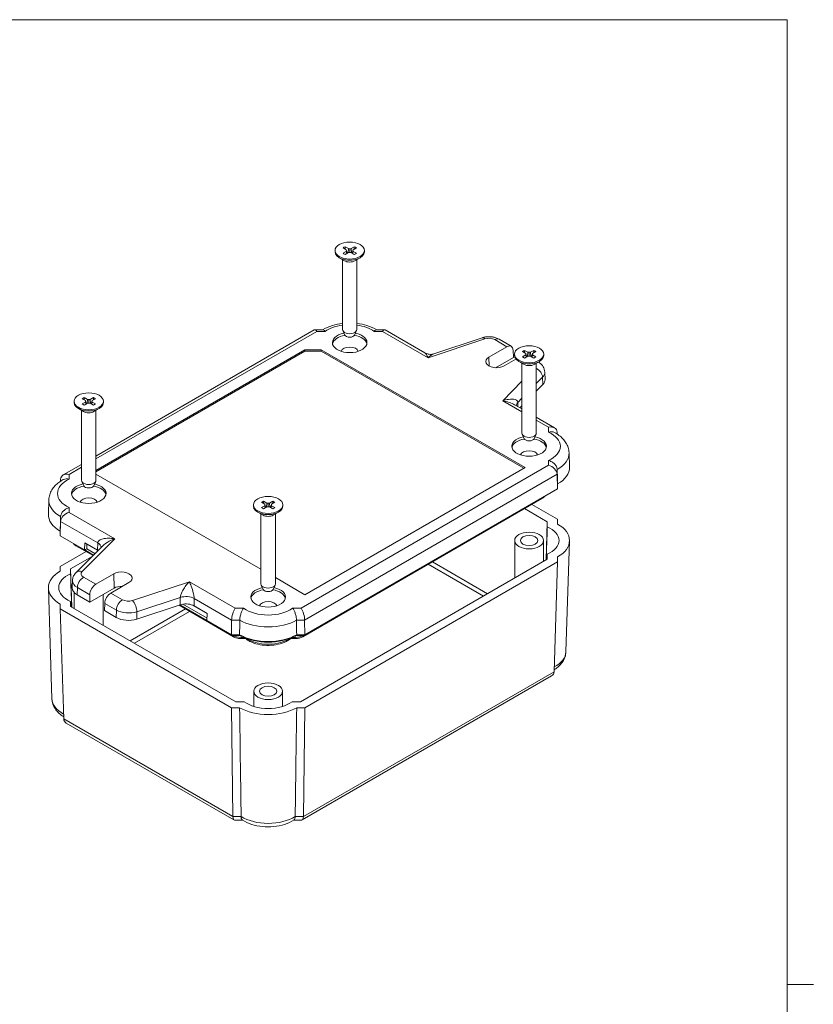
# Model space of a CAD drawing. Header units: millimetres. Extents: x 8 to 457, y 8 to 352.
# Tile 6 of 6: x 320 to 457, y 176 to 347. Entities that reach past the tile are written whole.
import ezdxf

# ---------------------------------------------------------------- set-up
doc = ezdxf.new("R2010")
doc.units = ezdxf.units.MM
doc.header["$LTSCALE"] = 1.666667
for name, color, linetype, lineweight in [('Sketch Geometry (ANSI)', 7, 'Continuous', 9), ('Visible (ANSI)', 7, 'Continuous', 9), ('Visible Narrow (ANSI)', 7, 'Continuous', 9)]:
    doc.layers.add(name, color=color, linetype=linetype, lineweight=lineweight)

# ---------------------------------------------------------------- blocks, each defined once
blk = doc.blocks.new('Borders Default Border')
at = {"layer": 'Sketch Geometry (ANSI)'}
blk.add_line((271.78, 107.95), (274.5, 107.95), dxfattribs=at)
at = {"layer": 'Sketch Geometry (ANSI)', "flags": 128}
blk.add_lwpolyline([(7.62, 7.62), (7.62, 208.28), (271.78, 208.28), (271.78, 7.62), (7.62, 7.62)], dxfattribs=at)

msp = doc.modelspace()

# ---------------------------------------------------------------- linework, layer by layer
at = {"layer": 'Visible (ANSI)'}
for p, q in [((376.509, 307.2513), (375.9433, 307.5779)), ((376.2969, 307.782), (376.8626, 307.4554)), ((376.509, 307.2513), (376.6414, 306.652)), ((376.5284, 307.1176), (376.509, 307.2513)), ((376.8626, 307.4554), (376.8011, 306.7443)), ((376.8626, 307.4554), (377.0941, 307.4442)), ((377.0941, 307.4442), (377.3257, 307.4554)), ((377.0941, 307.4442), (377.0941, 306.791)), ((377.3257, 307.4554), (377.8914, 307.782)), ((377.3257, 307.4554), (377.3872, 306.7443)), ((377.6793, 307.2513), (377.5469, 306.652)), ((377.6793, 307.2513), (377.6598, 307.1176)), ((378.2449, 307.5779), (377.6793, 307.2513)), ((374.5491, 307.1176), (374.5491, 306.9134)), ((376.2102, 305.3458), (375.2945, 305.8744)), ((375.8441, 305.5571), (375.8441, 293.4249)), ((375.9433, 306.6573), (376.509, 306.9839)), ((376.8626, 306.7797), (376.2969, 306.4531)), ((376.509, 306.9839), (376.5284, 307.1176)), ((376.509, 306.9839), (376.5814, 306.6174)), ((376.5284, 307.1176), (376.6307, 306.6459)), ((376.6002, 306.8385), (376.7822, 306.7334)), ((377.0941, 306.791), (376.8626, 306.7797)), ((377.3257, 306.7797), (377.0941, 306.791)), ((377.8914, 306.4531), (377.3257, 306.7797)), ((377.406, 306.7334), (377.5881, 306.8385)), ((377.6598, 307.1176), (377.5576, 306.6459)), ((377.6793, 306.9839), (377.6069, 306.6174)), ((377.6598, 307.1176), (377.6793, 306.9839)), ((377.6793, 306.9839), (378.2449, 306.6573)), ((377.978, 305.3458), (378.8937, 305.8744)), ((378.3441, 305.5571), (378.3441, 293.4249)), ((379.6391, 307.1176), (379.6391, 306.9134)), ((370.9449, 293.3588), (333.0893, 271.5029)), ((372.4491, 293.3804), (371.0255, 293.3804)), ((376.2391, 292.4765), (375.8865, 293.2386)), ((377.9491, 292.4765), (378.3018, 293.2386)), ((383.1627, 293.3804), (381.7391, 293.3804)), ((390.1234, 289.3867), (383.2434, 293.3588)), ((400.0565, 292.0069), (391.7128, 289.2257)), ((401.2292, 288.6557), (404.3553, 290.4605)), ((405.1134, 290.5301), (402.9961, 291.7526)), ((369.316, 289.9344), (333.0893, 269.0189)), ((369.316, 289.6894), (333.0893, 268.774)), ((369.316, 289.6894), (369.316, 289.9344)), ((372.1444, 289.9344), (369.316, 289.9344)), ((372.1444, 289.6894), (369.316, 289.6894)), ((407.4997, 269.522), (372.1444, 289.9344)), ((372.1444, 289.6894), (372.1444, 289.9344)), ((407.2876, 269.3995), (372.1444, 289.6894)), ((405.4996, 288.6076), (402.4004, 286.8182)), ((405.4426, 289.8644), (405.4996, 288.6076)), ((405.6618, 289.1546), (405.6618, 288.9505)), ((407.6217, 289.2883), (407.056, 289.6149)), ((407.056, 288.6943), (407.6217, 289.0209)), ((407.4096, 289.8191), (407.9752, 289.4925)), ((407.9752, 288.8168), (407.4096, 288.4902)), ((407.6217, 289.2883), (407.7541, 288.6891)), ((407.6411, 289.1546), (407.6217, 289.2883)), ((407.6217, 289.0209), (407.6411, 289.1546)), ((407.6217, 289.0209), (407.6941, 288.6545)), ((407.6411, 289.1546), (407.7434, 288.6829)), ((407.7129, 288.8756), (407.8949, 288.7704)), ((407.9752, 289.4925), (407.9138, 288.7813)), ((407.9752, 289.4925), (408.2068, 289.4812)), ((408.2068, 288.828), (407.9752, 288.8168)), ((408.2068, 289.4812), (408.4384, 289.4925)), ((408.2068, 289.4812), (408.2068, 288.828)), ((408.4384, 288.8168), (408.2068, 288.828)), ((408.4384, 289.4925), (409.0041, 289.8191)), ((408.4384, 289.4925), (408.4999, 288.7813)), ((409.0041, 288.4902), (408.4384, 288.8168)), ((408.5187, 288.7704), (408.7008, 288.8756)), ((408.792, 289.2883), (408.6596, 288.6891)), ((408.7725, 289.1546), (408.6703, 288.6829)), ((408.792, 289.0209), (408.7196, 288.6545)), ((408.792, 289.2883), (408.7725, 289.1546)), ((408.7725, 289.1546), (408.792, 289.0209)), ((409.3576, 289.6149), (408.792, 289.2883)), ((408.792, 289.0209), (409.3576, 288.6943)), ((410.7518, 289.1546), (410.7518, 288.9505)), ((405.9154, 288.3111), (403.8707, 287.1306)), ((407.3229, 287.3828), (406.4072, 287.9115)), ((406.9568, 287.5942), (406.9568, 275.462)), ((409.0907, 287.3828), (410.0064, 287.9115)), ((409.4568, 287.5942), (409.4568, 275.462)), ((410.9265, 286.0308), (410.9668, 284.7744)), ((410.5705, 283.888), (409.4568, 282.756)), ((331.042, 281.6541), (331.6077, 281.3275)), ((332.0709, 281.3275), (332.6366, 281.6541)), ((329.2943, 280.9897), (329.2943, 280.7855)), ((331.2542, 281.1234), (330.6885, 281.45)), ((330.6885, 280.5294), (331.2542, 280.856)), ((331.6077, 280.6518), (331.042, 280.3252)), ((331.2542, 281.1234), (331.3866, 280.5242)), ((331.2736, 280.9897), (331.2542, 281.1234)), ((331.2542, 280.856), (331.2736, 280.9897)), ((331.2542, 280.856), (331.3266, 280.4895)), ((331.2736, 280.9897), (331.3758, 280.518)), ((331.3454, 280.7106), (331.5274, 280.6055)), ((331.6077, 281.3275), (331.5463, 280.6164)), ((331.6077, 281.3275), (331.8393, 281.3163)), ((331.8393, 280.6631), (331.6077, 280.6518)), ((331.8393, 281.3163), (332.0709, 281.3275)), ((331.8393, 281.3163), (331.8393, 280.6631)), ((332.0709, 280.6518), (331.8393, 280.6631)), ((332.0709, 281.3275), (332.1323, 280.6164)), ((332.6366, 280.3252), (332.0709, 280.6518)), ((332.1512, 280.6055), (332.3332, 280.7106)), ((332.4244, 281.1234), (332.292, 280.5242)), ((332.405, 280.9897), (332.3028, 280.518)), ((332.4244, 280.856), (332.352, 280.4895)), ((332.4244, 281.1234), (332.405, 280.9897)), ((332.405, 280.9897), (332.4244, 280.856)), ((332.9901, 281.45), (332.4244, 281.1234)), ((332.4244, 280.856), (332.9901, 280.5294)), ((334.3843, 280.9897), (334.3843, 280.7855)), ((406.9568, 279.6679), (405.7121, 280.3865)), ((406.9568, 280.2149), (406.6136, 279.866)), ((330.9554, 279.2179), (330.0397, 279.7466)), ((330.5893, 279.4292), (330.5893, 267.297)), ((332.7232, 279.2179), (333.6389, 279.7466)), ((333.0893, 279.4292), (333.0893, 267.297)), ((412.6382, 276.3877), (409.4568, 278.2245)), ((407.3518, 274.5136), (406.9992, 275.2757)), ((409.0618, 274.5136), (409.4145, 275.2757)), ((413.077, 275.6587), (413.0886, 275.3002)), ((415.1261, 272.0775), (415.2056, 269.5968)), ((330.5893, 270.0595), (327.408, 268.2228)), ((333.0893, 268.392), (361.702, 251.8725)), ((369.316, 247.4766), (407.4997, 269.522)), ((413.077, 268.3483), (413.1566, 265.8477)), ((326.9691, 267.4938), (326.9575, 267.1353)), ((330.9843, 266.3486), (330.6316, 267.1108)), ((332.6943, 266.3486), (333.0469, 267.1108)), ((413.1566, 265.8477), (413.1566, 266.6642)), ((369.316, 240.5363), (413.1566, 265.8477)), ((324.9201, 263.9125), (324.8405, 261.4318)), ((360.407, 263.0267), (360.407, 262.8226)), ((362.3669, 263.1604), (361.8012, 263.487)), ((361.8012, 262.5664), (362.3669, 262.893)), ((362.1547, 263.6912), (362.7204, 263.3646)), ((362.3669, 263.1604), (362.4992, 262.5612)), ((362.3863, 263.0267), (362.3669, 263.1604)), ((362.3669, 262.893), (362.3863, 263.0267)), ((362.3669, 262.893), (362.4393, 262.5266)), ((362.3863, 263.0267), (362.4885, 262.555)), ((362.7204, 263.3646), (362.659, 262.6534)), ((362.7204, 263.3646), (362.952, 263.3533)), ((362.952, 263.3533), (363.1836, 263.3646)), ((362.952, 263.3533), (362.952, 262.7001)), ((363.1836, 263.3646), (363.7493, 263.6912)), ((363.1836, 263.3646), (363.245, 262.6534)), ((363.5371, 263.1604), (363.4047, 262.5612)), ((363.5177, 263.0267), (363.4155, 262.555)), ((363.5371, 262.893), (363.4647, 262.5266)), ((363.5371, 263.1604), (363.5177, 263.0267)), ((363.5177, 263.0267), (363.5371, 262.893)), ((364.1028, 263.487), (363.5371, 263.1604)), ((363.5371, 262.893), (364.1028, 262.5664)), ((365.497, 263.0267), (365.497, 262.8226)), ((368.9533, 240.1901), (410.4279, 264.1355)), ((408.6789, 263.1257), (413.1566, 260.5405)), ((362.0681, 261.2549), (361.1524, 261.7836)), ((361.702, 261.4663), (361.702, 249.3341)), ((362.7204, 262.6889), (362.1547, 262.3623)), ((362.4581, 262.7477), (362.6401, 262.6426)), ((362.952, 262.7001), (362.7204, 262.6889)), ((363.1836, 262.6889), (362.952, 262.7001)), ((363.7493, 262.3623), (363.1836, 262.6889)), ((363.2639, 262.6426), (363.4459, 262.7477)), ((363.8359, 261.2549), (364.7516, 261.7836)), ((364.202, 261.4663), (364.202, 249.3341)), ((407.4057, 262.3906), (411.356, 260.1099)), ((326.9691, 260.1834), (326.8895, 257.6828)), ((411.1456, 253.5012), (411.356, 260.1099)), ((411.356, 260.1099), (411.356, 259.2549)), ((413.1566, 260.5405), (413.1566, 259.724)), ((326.8895, 258.4993), (326.8895, 257.6828)), ((326.8895, 257.6828), (331.1322, 255.2333)), ((331.1322, 255.2333), (331.1599, 256.4735)), ((331.1599, 256.4735), (333.3717, 255.1965)), ((331.495, 256.2592), (331.495, 255.4428)), ((405.7068, 250.3611), (405.7068, 256.8663)), ((410.7068, 253.2479), (410.7068, 256.8663)), ((414.5893, 237.5783), (415.2056, 256.7914)), ((326.8895, 252.3755), (331.3672, 254.9607)), ((329.6182, 255.9705), (332.5788, 254.2612)), ((334.2237, 255.9061), (329.6536, 251.336)), ((331.1322, 255.2333), (331.4857, 255.4374)), ((332.6724, 254.3547), (331.1414, 255.2386)), ((331.4857, 255.4374), (331.495, 255.4428)), ((331.4857, 255.4374), (332.9244, 254.6068)), ((331.495, 255.4428), (332.9312, 254.6136)), ((411.356, 254.4777), (411.356, 253.6227)), ((328.6902, 251.9449), (332.4106, 254.0929)), ((411.356, 253.6227), (368.5701, 228.9202)), ((413.1566, 253.192), (369.316, 227.8806)), ((400.2844, 247.2305), (390.716, 252.7548)), ((391.4419, 253.1739), (401.0102, 247.6496)), ((412.5402, 234.1197), (413.1566, 253.192)), ((413.1566, 254.0085), (413.1566, 253.192)), ((326.8895, 251.559), (326.8895, 252.3755)), ((328.9005, 245.3362), (328.6902, 251.9449)), ((328.6902, 251.0899), (328.6902, 251.9449)), ((333.0493, 249.292), (336.1754, 251.0968)), ((329.0249, 249.9284), (328.9846, 248.672)), ((338.8169, 249.5718), (335.6908, 247.7669)), ((364.202, 250.4291), (369.316, 247.4766)), ((325.4568, 229.4133), (324.8405, 248.6265)), ((329.3393, 245.0829), (329.3393, 247.8286)), ((336.2309, 248.6153), (332.0161, 246.1818)), ((332.0161, 247.4715), (332.0161, 246.1818)), ((334.3393, 242.1962), (334.3393, 247.5231)), ((362.097, 248.3857), (361.7443, 249.1478)), ((363.807, 248.3857), (364.1596, 249.1478)), ((326.8895, 245.0271), (326.8895, 245.8436)), ((328.6902, 245.4577), (328.6902, 246.3127)), ((332.0161, 246.1818), (329.8513, 247.4317)), ((334.6035, 245.9777), (334.5465, 244.7209)), ((348.1362, 245.8243), (352.3544, 243.3889)), ((348.1506, 245.8267), (352.3546, 243.3994)), ((356.588, 227.8806), (326.8895, 245.0271)), ((327.5059, 225.9548), (326.8895, 245.0271)), ((357.3339, 228.9202), (328.6902, 245.4577)), ((336.6165, 243.5258), (334.5465, 244.7209)), ((339.0359, 239.4846), (348.6042, 245.0089)), ((349.3301, 244.5898), (339.7617, 239.0655)), ((347.71, 245.7201), (340.1906, 243.2541)), ((347.4947, 245.6495), (356.9507, 240.1901)), ((352.3456, 242.9964), (347.6578, 245.7029)), ((350.1112, 245.532), (352.3732, 244.226)), ((352.3732, 244.226), (352.3454, 242.9858)), ((352.3454, 242.9858), (356.588, 240.5363)), ((356.621, 243.0638), (356.588, 240.5363)), ((369.283, 243.0638), (369.316, 240.5363)), ((356.588, 240.5363), (358.0022, 240.5363)), ((356.8006, 240.4243), (356.6065, 240.5363)), ((356.8006, 240.4243), (356.799, 240.5363)), ((358.2042, 240.4243), (356.8006, 240.4243)), ((358.261, 239.8695), (359.0153, 239.8695)), ((366.8887, 239.8695), (367.643, 239.8695)), ((369.1034, 240.4243), (367.6998, 240.4243)), ((367.9017, 240.5363), (369.316, 240.5363)), ((369.2974, 240.5363), (369.1034, 240.4243)), ((369.1034, 240.4243), (369.1049, 240.5363)), ((368.8789, 208.4362), (412.1013, 233.3907)), ((360.452, 228.1063), (360.452, 230.7384)), ((365.452, 228.1063), (365.452, 230.7384)), ((358.8148, 228.9202), (357.3339, 228.9202)), ((368.5701, 228.9202), (367.0892, 228.9202)), ((358.0022, 227.8806), (356.588, 227.8806)), ((356.8433, 209.0168), (356.588, 227.8806)), ((369.316, 227.8806), (367.9017, 227.8806)), ((369.0606, 209.0168), (369.316, 227.8806)), ((327.9448, 225.2257), (357.0251, 208.4362)), ((357.1057, 208.4146), (358.4919, 208.4146)), ((367.4121, 208.4146), (368.7982, 208.4146))]:
    msp.add_line(p, q, dxfattribs=at)
for centre, major_axis in [((377.0941, 307.1176), (-2.545, 0)), ((408.2068, 289.1546), (-2.545, 0)), ((331.8393, 280.9897), (-2.545, 0)), ((362.952, 263.0267), (-2.545, 0)), ((408.2068, 256.8663), (-2.5, 0)), ((408.2068, 256.8663), (-1.5, 0)), ((362.952, 230.7384), (-2.5, 0)), ((362.952, 230.7384), (-1.5, 0))]:
    msp.add_ellipse(centre, major_axis=major_axis, ratio=0.57735027, dxfattribs=at)
for centre, major_axis, ratio, start_param, end_param in [((377.0941, 307.1176), (1.4, 0), 0.57735027, 2.17666014, 2.53572884), ((377.0941, 307.1176), (1.4, 0), 0.57735027, 0.60586381, 0.96493251), ((377.0941, 306.9134), (2.545, 0), 0.57735027, 3.14159265, 6.28318531), ((377.0941, 307.1176), (-1.4, 0), 0.57735027, 0.60586381, 0.96493251), ((377.0941, 307.1176), (-1.4, 0), 0.57735027, 2.17666014, 2.53572884), ((377.0941, 305.8561), (-1.25, 0), 0.57735027, 0.78539816, 2.35619449), ((371.3842, 291.8804), (0.4005, -1.4946), 0.31783725, 2.44115372, 3.22655188), ((377.0941, 291.1591), (-3, 0), 0.57735027, 5.052562, 10.65540127), ((377.0941, 290.7509), (-3, 0), 0.57735027, 4.98941257, 6.16505965), ((377.0941, 293.4249), (1.25, 0), 0.57735027, 3.14159263, 6.28318531), ((377.0941, 292.6084), (0.885, 0), 0.57735027, 3.40264147, 6.02213649), ((377.0941, 290.7509), (3, 0), 0.57735027, 0.11812565, 1.29377274), ((382.804, 291.8804), (-0.4005, -1.4946), 0.31783725, 3.05663343, 3.84203159), ((377.0941, 289.5261), (1.5, 0), 0.57735027, 0.147852, 2.99374065), ((404.3831, 289.2197), (0.7197, 1.3164), 0.59226017, 5.51017348, 7.05478987), ((390.7162, 287.3124), (-0.7144, 2.097), 0.2092092, 6.04847649, 6.04850338), ((402.55, 287.8931), (-1.8678, 0), 0.57735027, 5.49778714, 8.6393798), ((408.2068, 288.9505), (2.545, 0), 0.57735027, 3.14159265, 6.28318531), ((408.2068, 289.1546), (1.4, 0), 0.57735027, 2.17666014, 2.53572884), ((408.2068, 289.1546), (-1.4, 0), 0.57735027, 0.60586381, 0.96493251), ((408.2068, 289.1546), (1.4, 0), 0.57735027, 0.60586381, 0.96493251), ((408.2068, 289.1546), (-1.4, 0), 0.57735027, 2.17666014, 2.53572884), ((408.2068, 287.8931), (-1.25, 0), 0.57735027, 0.78539816, 2.35619449), ((408.0065, 284.7428), (2.9607, 0), 0.57735027, 5.75954002, 6.30170261), ((331.8393, 280.9897), (1.4, 0), 0.57735027, 2.17666014, 2.53572884), ((331.8393, 280.9897), (1.4, 0), 0.57735027, 0.60586381, 0.96493251), ((331.8393, 280.7855), (2.545, 0), 0.57735027, 3.14159265, 6.28318531), ((331.8393, 280.9897), (-1.4, 0), 0.57735027, 0.60586381, 0.96493251), ((331.8393, 280.9897), (-1.4, 0), 0.57735027, 2.17666014, 2.53572884), ((403.6291, 279.8571), (2.9369, -0.5702), 0.4030984, 0.86349665, 0.86350972), ((331.8393, 279.7282), (-1.25, 0), 0.57735027, 0.78539816, 2.35619449), ((411.5775, 275.2681), (-1.3858, -0.8001), 0.71743894, 2.77507351, 4.3196899), ((408.2068, 273.1962), (-3, 0), 0.57735027, 5.052562, 10.65540127), ((408.2068, 275.462), (1.25, 0), 0.57735027, 3.14159263, 6.28318531), ((408.2068, 272.788), (-3, 0), 0.57735027, 4.98941257, 6.16505965), ((408.2068, 274.6455), (0.885, 0), 0.57735027, 3.40264147, 6.02213649), ((408.2068, 272.788), (3, 0), 0.57735027, 0.11812565, 1.29377274), ((408.2068, 271.5632), (1.5, 0), 0.57735027, 0.147852, 2.99374065), ((411.5775, 268.6749), (-1.3858, 0.8001), 0.71743894, 3.56047167, 5.10508806), ((328.4686, 267.1031), (1.3858, -0.8001), 0.71743894, 1.96349541, 3.5081118), ((408.2068, 269.522), (7, 0), 0.57735027, 5.49778714, 6.30170261), ((331.8393, 265.0312), (-3, 0), 0.57735027, 5.052562, 10.65540127), ((331.8393, 264.623), (-3, 0), 0.57735027, 4.98941257, 6.16505965), ((331.8393, 267.297), (1.25, 0), 0.57735027, 3.14159263, 6.28318531), ((331.8393, 266.4805), (0.885, 0), 0.57735027, 3.40264147, 6.02213649), ((331.8393, 264.623), (3, 0), 0.57735027, 0.11812565, 1.29377274), ((331.8393, 263.3982), (1.5, 0), 0.57735027, 0.147852, 2.99374065), ((362.952, 262.8226), (2.545, 0), 0.57735027, 3.14159265, 6.28318531), ((362.952, 263.0267), (1.4, 0), 0.57735027, 2.17666014, 2.53572884), ((362.952, 263.0267), (1.4, 0), 0.57735027, 0.60586381, 0.96493251), ((331.8393, 261.357), (-7, 0), 0.57735027, 6.26466801, 7.06858347), ((328.4686, 260.5099), (1.3858, 0.8001), 0.71743894, 1.17809748, 2.72271363), ((362.952, 263.0267), (-1.4, 0), 0.57735027, 0.60586381, 0.96493251), ((362.952, 261.7653), (-1.25, 0), 0.57735027, 0.78539816, 2.35619449), ((362.952, 263.0267), (-1.4, 0), 0.57735027, 2.17666014, 2.53572884), ((408.2068, 256.8663), (7, 0), 0.57735027, 5.49778714, 7.06858347), ((408.2068, 256.8663), (5.1994, 0), 0.57735027, 5.36300146, 7.20336916), ((331.1414, 256.0551), (-0.25, -0.433), 0.57735027, 2.35619449, 2.40855437), ((331.8393, 248.7013), (-7, 0), 0.57735027, 5.49778714, 7.06858347), ((331.8393, 248.7013), (-5.1994, 0), 0.57735027, 5.36300146, 7.20336916), ((337.4961, 250.3343), (1.8678, 0), 0.57735027, 5.49778714, 8.6393798), ((333.0771, 248.0512), (-0.7197, -1.3164), 0.59226017, 3.91319722, 5.4578136), ((362.952, 249.3341), (1.25, 0), 0.57735027, 3.14159263, 6.28318531), ((331.9448, 248.6404), (-2.9607, 0), 0.57735027, 6.26466801, 7.06858347), ((335.6631, 246.5582), (-0.7787, -1.2824), 0.56204401, 3.93941302, 5.4840294), ((337.4961, 247.8848), (-1.7893, 0), 0.57735027, 4.61208817, 5.49778714), ((362.952, 247.0683), (-3, 0), 0.57735027, 5.052562, 10.65540127), ((362.952, 246.6601), (-3, 0), 0.57735027, 4.98941257, 6.16505965), ((362.952, 248.5176), (0.885, 0), 0.57735027, 3.40264147, 6.02213649), ((362.952, 246.6601), (3, 0), 0.57735027, 0.11812565, 1.29377274), ((348.6972, 244.7154), (-2, -0.0002), 0.57765174, 4.08907777, 5.22854712), ((362.952, 245.4353), (1.5, 0), 0.57735027, 0.147852, 2.99374065), ((357.2421, 243.8975), (-0.4005, -1.4946), 0.31783725, 3.84203185, 5.38664798), ((368.6619, 243.8975), (0.4005, -1.4946), 0.31783725, 0.89653733, 2.44115349), ((338.7101, 244.7345), (2.9607, 0), 0.57735027, 3.92699082, 5.23603427), ((362.952, 243.3941), (7, 0), 0.57735027, 3.92699082, 5.49778714), ((362.952, 242.9858), (-6.4869, 0), 0.57735027, 0.77514212, 2.36645053), ((411.0407, 234.5104), (-1.3858, 0.8001), 0.71743894, 2.74889357, 3.5081118), ((362.952, 230.7384), (-5.1994, 0), 0.57735027, 0.65061248, 2.49098017), ((362.952, 230.7384), (-7, 0), 0.57735027, 0.78539816, 2.35619449), ((329.0054, 226.3454), (-1.3858, -0.8001), 0.71743894, 5.91666616, 6.67588439), ((357.4645, 209.9146), (0.4005, 1.4946), 0.31783725, 2.2974152, 3.22655188), ((368.4395, 209.9146), (-0.4005, 1.4946), 0.31783725, 3.05663343, 3.98577011)]:
    msp.add_ellipse(centre, major_axis=major_axis, ratio=ratio, start_param=start_param, end_param=end_param, dxfattribs=at)
for points, degree in [([(376.2969, 307.782), (376.2924, 307.5756), (376.2892, 307.3782)], 2), ([(377.8914, 307.782), (377.8959, 307.5756), (377.8991, 307.3782)], 2), ([(407.4096, 289.8191), (407.4051, 289.6127), (407.4019, 289.4153)], 2), ([(409.0041, 289.8191), (409.0086, 289.6127), (409.0118, 289.4153)], 2), ([(331.042, 281.6541), (331.0376, 281.4477), (331.0343, 281.2503)], 2), ([(332.6366, 281.6541), (332.641, 281.4477), (332.6443, 281.2503)], 2), ([(413.077, 269.1649), (413.1035, 268.3313), (413.13, 267.4978), (413.1566, 266.6642)], 3), ([(362.1547, 263.6912), (362.1502, 263.4848), (362.147, 263.2874)], 2), ([(363.7493, 263.6912), (363.7537, 263.4848), (363.757, 263.2874)], 2), ([(326.9691, 260.9999), (326.9426, 260.1663), (326.9161, 259.3328), (326.8895, 258.4993)], 3), ([(411.1736, 253.5174), (411.2344, 255.4301), (411.2952, 257.3426), (411.356, 259.2549)], 3), ([(333.3717, 255.1965), (333.4022, 255.1789), (333.4316, 255.1609), (333.46, 255.1424)], 3), ([(411.3278, 253.6064), (411.3372, 253.8968), (411.3466, 254.1872), (411.356, 254.4777)], 3), ([(328.8725, 245.3524), (328.8117, 247.2651), (328.7509, 249.1776), (328.6902, 251.0899)], 3), ([(328.7184, 245.4414), (328.709, 245.7318), (328.6996, 246.0223), (328.6902, 246.3127)], 3), ([(349.8646, 245.6536), (349.9524, 245.6171), (350.0346, 245.5762), (350.1112, 245.532)], 3), ([(358.0353, 243.0638), (358.0243, 242.2213), (358.0132, 241.3788), (358.0022, 240.5363)], 3), ([(367.8687, 243.0638), (367.8797, 242.2213), (367.8907, 241.3788), (367.9017, 240.5363)], 3), ([(358.936, 240.0447), (358.9408, 239.9679), (358.9617, 239.9141), (358.9929, 239.888)], 3), ([(366.968, 240.0447), (366.9632, 239.9679), (366.9423, 239.9141), (366.9111, 239.888)], 3)]:
    msp.add_open_spline(points, degree=degree, dxfattribs=at)
for points, knots in [([(372.3991, 293.3804), (372.9167, 293.6932), (373.4908, 293.9414), (374.6576, 294.3008), (375.2444, 294.4217), (375.8441, 294.4918)], [4.689658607, 4.689658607, 4.689658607, 4.689658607, 5.007669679, 5.007669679, 5.298002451, 5.298002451, 5.298002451, 5.298002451]), ([(378.3441, 294.4918), (378.9438, 294.4217), (379.5307, 294.3008), (380.6974, 293.9414), (381.2716, 293.6932), (381.7891, 293.3804)], [5.697571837, 5.697571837, 5.697571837, 5.697571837, 5.987904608, 5.987904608, 6.305915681, 6.305915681, 6.305915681, 6.305915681]), ([(372.4491, 293.3803), (372.494, 293.3803), (372.543, 293.3648), (372.6738, 293.2898), (372.7609, 293.21), (372.8485, 293.1052)], [0.001419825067, 0.001419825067, 0.001419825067, 0.001419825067, 0.001814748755, 0.001814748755, 0.002419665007, 0.002419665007, 0.002419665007, 0.002419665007]), ([(381.7391, 293.3803), (381.6942, 293.3803), (381.6452, 293.3648), (381.5145, 293.2898), (381.4274, 293.21), (381.3397, 293.1052)], [0.001419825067, 0.001419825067, 0.001419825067, 0.001419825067, 0.001814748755, 0.001814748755, 0.002419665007, 0.002419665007, 0.002419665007, 0.002419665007]), ([(400.0565, 292.0069), (400.2499, 292.0714), (400.4463, 292.1176), (400.8422, 292.1789), (401.0417, 292.1938), (401.4409, 292.1938), (401.6404, 292.1789), (402.0363, 292.1176), (402.2327, 292.0714), (402.6195, 291.9425), (402.8102, 291.8599), (402.9961, 291.7526)], [4.97418837, 4.97418837, 4.97418837, 4.97418837, 5.23598776, 5.23598776, 5.49778714, 5.49778714, 5.75958653, 5.75958653, 6.02138592, 6.02138592, 6.28318531, 6.28318531, 6.28318531, 6.28318531]), ([(390.1234, 289.3867), (390.3062, 289.2811), (390.5111, 289.204), (390.9305, 289.1213), (391.1502, 289.115), (391.4783, 289.1598), (391.5941, 289.1866), (391.7052, 289.2231)], [0, 0, 0, 0, 0.065658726, 0.065658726, 0.131475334, 0.131475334, 0.168027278, 0.168027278, 0.168027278, 0.168027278]), ([(409.8267, 287.8077), (409.9131, 287.7547), (409.9984, 287.6958), (410.1861, 287.5478), (410.2876, 287.4546), (410.4792, 287.2415), (410.5693, 287.1213), (410.727, 286.8513), (410.7944, 286.7013), (410.8916, 286.3783), (410.9209, 286.2054), (410.9265, 286.0308)], [6.313983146, 6.313983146, 6.313983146, 6.313983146, 6.43656148, 6.43656148, 6.589937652, 6.589937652, 6.743313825, 6.743313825, 6.896689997, 6.896689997, 7.05006617, 7.05006617, 7.05006617, 7.05006617]), ([(412.6207, 275.5781), (412.6133, 275.5821), (412.6058, 275.586), (412.4573, 275.6613), (412.2925, 275.7022), (411.9453, 275.7206), (411.7591, 275.698), (411.5775, 275.6474)], [0.00117748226, 0.00117748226, 0.00117748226, 0.00117748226, 0.0012098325, 0.0012098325, 0.00181474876, 0.00181474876, 0.00241966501, 0.00241966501, 0.00241966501, 0.00241966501]), ([(412.6207, 275.5781), (412.8911, 275.4322), (413.1482, 275.2701), (413.6297, 274.9112), (413.8541, 274.7144), (414.2616, 274.2826), (414.4447, 274.0475), (414.7553, 273.5385), (414.8827, 273.2643), (415.0634, 272.6865), (415.1163, 272.383), (415.1261, 272.0775)], [6.249411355, 6.249411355, 6.249411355, 6.249411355, 6.409542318, 6.409542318, 6.569673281, 6.569673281, 6.729804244, 6.729804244, 6.889935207, 6.889935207, 7.05006617, 7.05006617, 7.05006617, 7.05006617]), ([(413.077, 269.1649), (413.0743, 269.249), (413.0613, 269.3338), (413.0159, 269.5046), (412.9828, 269.5916), (412.8583, 269.8439), (412.7392, 270.0056), (412.4573, 270.2902), (412.2925, 270.4154), (411.9453, 270.6164), (411.7591, 270.6944), (411.5775, 270.745)], [0, 0, 0, 0, 0.00030245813, 0.00030245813, 0.00060491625, 0.00060491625, 0.0012098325, 0.0012098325, 0.00181474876, 0.00181474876, 0.00241966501, 0.00241966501, 0.00241966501, 0.00241966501]), ([(324.9201, 263.9125), (324.9299, 264.2181), (324.9827, 264.5215), (325.1634, 265.0993), (325.2908, 265.3735), (325.6014, 265.8826), (325.7845, 266.1177), (326.192, 266.5494), (326.4164, 266.7463), (326.8979, 267.1051), (327.155, 267.2672), (327.4254, 267.4131)], [3.945508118, 3.945508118, 3.945508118, 3.945508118, 4.105639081, 4.105639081, 4.265770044, 4.265770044, 4.425901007, 4.425901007, 4.58603197, 4.58603197, 4.746162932, 4.746162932, 4.746162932, 4.746162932]), ([(327.4254, 267.4131), (327.4328, 267.4171), (327.4403, 267.421), (327.5888, 267.4963), (327.7536, 267.5373), (328.1008, 267.5556), (328.287, 267.533), (328.4686, 267.4824)], [0.00117748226, 0.00117748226, 0.00117748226, 0.00117748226, 0.0012098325, 0.0012098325, 0.00181474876, 0.00181474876, 0.00241966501, 0.00241966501, 0.00241966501, 0.00241966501]), ([(410.8994, 264.5446), (410.8681, 264.5021), (410.8341, 264.4615), (410.6932, 264.3125), (410.5677, 264.2161), (410.4279, 264.1355)], [0.0793202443, 0.0793202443, 0.0793202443, 0.0793202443, 0.0983344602, 0.0983344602, 0.1529014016, 0.1529014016, 0.1529014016, 0.1529014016]), ([(326.9691, 260.9999), (326.9718, 261.0841), (326.9848, 261.1689), (327.0303, 261.3397), (327.0634, 261.4266), (327.1879, 261.6789), (327.3069, 261.8407), (327.5888, 262.1253), (327.7536, 262.2504), (328.1008, 262.4515), (328.287, 262.5294), (328.4686, 262.5801)], [0, 0, 0, 0, 0.00030245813, 0.00030245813, 0.00060491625, 0.00060491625, 0.0012098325, 0.0012098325, 0.00181474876, 0.00181474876, 0.00241966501, 0.00241966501, 0.00241966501, 0.00241966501]), ([(329.6182, 255.9705), (329.4486, 256.0684), (329.2994, 256.1897), (329.1709, 256.3474), (329.1585, 256.3634), (329.1466, 256.3797)], [0, 0, 0, 0, 0.0662170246, 0.0662170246, 0.073511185, 0.073511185, 0.073511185, 0.073511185]), ([(329.0249, 249.9284), (329.0286, 250.0434), (329.0425, 250.1577), (329.0885, 250.3792), (329.1207, 250.4862), (329.1994, 250.6889), (329.2459, 250.7847), (329.3491, 250.9634), (329.4057, 251.0464), (329.5253, 251.2001), (329.5885, 251.2708), (329.6536, 251.336)], [3.945508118, 3.945508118, 3.945508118, 3.945508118, 4.046524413, 4.046524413, 4.147540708, 4.147540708, 4.248557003, 4.248557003, 4.349573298, 4.349573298, 4.450589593, 4.450589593, 4.450589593, 4.450589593]), ([(358.0353, 243.0638), (358.0364, 243.1489), (358.0418, 243.2381), (358.0609, 243.4241), (358.0747, 243.5222), (358.1273, 243.816), (358.1778, 244.0173), (358.3005, 244.3939), (358.3734, 244.572), (358.5317, 244.8822), (358.6188, 245.0174), (358.7064, 245.1223)], [0, 0, 0, 0, 0.00030245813, 0.00030245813, 0.00060491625, 0.00060491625, 0.0012098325, 0.0012098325, 0.00181474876, 0.00181474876, 0.00241966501, 0.00241966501, 0.00241966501, 0.00241966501]), ([(367.8687, 243.0638), (367.8675, 243.1489), (367.8621, 243.2381), (367.8431, 243.4241), (367.8292, 243.5222), (367.7767, 243.816), (367.7261, 244.0173), (367.6035, 244.3939), (367.5305, 244.572), (367.3723, 244.8822), (367.2852, 245.0174), (367.1976, 245.1223)], [0, 0, 0, 0, 0.00030245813, 0.00030245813, 0.00060491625, 0.00060491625, 0.0012098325, 0.0012098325, 0.00181474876, 0.00181474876, 0.00241966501, 0.00241966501, 0.00241966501, 0.00241966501]), ([(358.261, 239.8695), (358.0479, 239.8695), (357.8323, 239.892), (357.4229, 239.9804), (357.2249, 240.0484), (357.0158, 240.1538), (356.9828, 240.1715), (356.9507, 240.1901)], [0, 0, 0, 0, 0.063919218, 0.063919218, 0.129344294, 0.129344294, 0.141889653, 0.141889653, 0.141889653, 0.141889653]), ([(366.9112, 239.8877), (366.5821, 239.6188), (366.1884, 239.3915), (365.3045, 239.0242), (364.8127, 238.8858), (363.7879, 238.7112), (363.2554, 238.6744), (362.1994, 238.7033), (361.6759, 238.7688), (360.6842, 238.9981), (360.2163, 239.1622), (359.5022, 239.5209), (359.2306, 239.6934), (358.9928, 239.8877)], [1.40055431, 1.40055431, 1.40055431, 1.40055431, 1.73223896, 1.73223896, 2.06929005, 2.06929005, 2.4036629, 2.4036629, 2.73705748, 2.73705748, 3.07214306, 3.07214306, 3.31183467, 3.31183467, 3.31183467, 3.31183467]), ([(368.9533, 240.1901), (368.7789, 240.0894), (368.5786, 240.011), (368.1564, 239.9042), (367.9293, 239.8746), (367.6837, 239.8697), (367.6633, 239.8695), (367.643, 239.8695)], [0, 0, 0, 0, 0.068085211, 0.068085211, 0.13570941, 0.13570941, 0.14181346, 0.14181346, 0.14181346, 0.14181346]), ([(414.5893, 237.5783), (414.5796, 237.2748), (414.5249, 236.9737), (414.3386, 236.4041), (414.2076, 236.1357), (413.8906, 235.6418), (413.7049, 235.4159), (413.2941, 235.0046), (413.0689, 234.8189), (412.7383, 234.5881), (412.6459, 234.5277), (412.5515, 234.4697)], [3.945508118, 3.945508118, 3.945508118, 3.945508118, 4.113667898, 4.113667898, 4.281827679, 4.281827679, 4.44998746, 4.44998746, 4.61814724, 4.61814724, 4.681268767, 4.681268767, 4.681268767, 4.681268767]), ([(327.4946, 226.3047), (327.4002, 226.3627), (327.3078, 226.4231), (326.9772, 226.6539), (326.752, 226.8396), (326.3413, 227.2509), (326.1555, 227.4768), (325.8386, 227.9707), (325.7076, 228.2391), (325.5212, 228.8087), (325.4665, 229.1098), (325.4568, 229.4133)], [6.31430552, 6.31430552, 6.31430552, 6.31430552, 6.377427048, 6.377427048, 6.545586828, 6.545586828, 6.713746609, 6.713746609, 6.881906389, 6.881906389, 7.05006617, 7.05006617, 7.05006617, 7.05006617]), ([(358.2645, 209.0168), (358.2229, 211.9288), (358.1818, 214.8408), (358.1413, 217.7528), (358.0943, 221.1287), (358.0479, 224.5047), (358.0022, 227.8806)], [0.0014613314, 0.0014613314, 0.0014613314, 0.0014613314, 0.0123669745, 0.0123669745, 0.0123669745, 0.0250101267, 0.0250101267, 0.0250101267, 0.0250101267]), ([(367.6395, 209.0168), (367.6811, 211.9288), (367.7222, 214.8408), (367.7627, 217.7528), (367.8097, 221.1287), (367.856, 224.5047), (367.9017, 227.8806)], [0.0014613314, 0.0014613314, 0.0014613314, 0.0014613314, 0.0123669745, 0.0123669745, 0.0123669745, 0.0250101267, 0.0250101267, 0.0250101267, 0.0250101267]), ([(358.2645, 209.0168), (358.2657, 208.9344), (358.2714, 208.8598), (358.2916, 208.7257), (358.3063, 208.6657), (358.3546, 208.5354), (358.3949, 208.4787), (358.4433, 208.4465)], [0, 0, 0, 0, 0.00030414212, 0.00030414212, 0.00060828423, 0.00060828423, 0.00109672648, 0.00109672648, 0.00109672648, 0.00109672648]), ([(367.4607, 208.4464), (366.9631, 208.117), (366.4046, 207.8594), (365.2123, 207.4724), (364.5781, 207.3437), (363.2825, 207.2148), (362.6215, 207.2148), (361.3259, 207.3437), (360.6917, 207.4724), (359.4994, 207.8594), (358.9409, 208.117), (358.4432, 208.4464)], [4.64422992, 4.64422992, 4.64422992, 4.64422992, 4.98565281, 4.98565281, 5.3270757, 5.3270757, 5.66849859, 5.66849859, 6.00992148, 6.00992148, 6.35134437, 6.35134437, 6.35134437, 6.35134437]), ([(367.6395, 209.0168), (367.6383, 208.9344), (367.6326, 208.8598), (367.6124, 208.7257), (367.5977, 208.6657), (367.5494, 208.5354), (367.509, 208.4787), (367.4607, 208.4465)], [0, 0, 0, 0, 0.00030414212, 0.00030414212, 0.00060828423, 0.00060828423, 0.00109672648, 0.00109672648, 0.00109672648, 0.00109672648])]:
    msp.add_open_spline(points, degree=3, knots=knots, dxfattribs=at)
at = {"layer": 'Visible Narrow (ANSI)'}
for p, q in [((371.3842, 293.1052), (333.0893, 270.9956)), ((372.8485, 293.1052), (371.3842, 293.1052)), ((382.804, 293.1052), (381.3397, 293.1052)), ((390.7162, 288.5371), (382.804, 293.1052)), ((400.5308, 291.8087), (390.7162, 288.5371)), ((404.3553, 290.4605), (402.2461, 291.6783)), ((401.2292, 288.6557), (401.2638, 287.1112)), ((410.5356, 285.1564), (409.4568, 284.0599)), ((410.5356, 285.1564), (410.5705, 283.888)), ((403.6291, 281.0819), (406.9568, 284.4644)), ((406.9568, 279.1606), (403.6291, 281.0819)), ((406.9568, 281.5188), (406.2492, 280.7996)), ((406.2492, 280.7996), (406.2789, 280.0593)), ((411.5775, 276.4928), (409.4568, 277.7172)), ((411.5775, 275.6474), (411.5775, 276.4928)), ((413.077, 275.6587), (413.077, 275.3078)), ((368.6619, 245.1223), (411.5775, 269.8996)), ((411.5775, 269.8996), (411.5775, 270.745)), ((330.5893, 269.5522), (328.4686, 268.3278)), ((328.4686, 268.3278), (328.4686, 267.4824)), ((413.077, 268.3483), (369.283, 243.0638)), ((413.077, 269.1649), (413.077, 268.3483)), ((326.9691, 267.1428), (326.9691, 267.4938)), ((328.4686, 262.5801), (328.4686, 261.7346)), ((328.4686, 261.7346), (336.3808, 257.1665)), ((326.9691, 260.1834), (326.9691, 260.9999)), ((333.4221, 256.4577), (326.9691, 260.1834)), ((336.3808, 257.1665), (330.7143, 251.5)), ((333.4489, 255.1312), (331.495, 256.2592)), ((333.3717, 255.1965), (333.4221, 256.4577)), ((336.1754, 251.0968), (336.2309, 248.6153)), ((330.9401, 250.5098), (333.0493, 249.292)), ((339.4245, 246.4748), (349.2937, 249.7113)), ((349.2937, 249.7113), (357.2421, 245.1223)), ((329.8798, 248.7049), (329.8513, 247.4317)), ((332.0161, 247.4715), (329.8798, 248.7049)), ((335.6908, 247.7669), (337.7053, 246.6039)), ((336.645, 244.799), (334.6035, 245.9777)), ((347.7168, 247.0059), (340.1705, 244.5311)), ((347.71, 245.7201), (347.7168, 247.0059)), ((350.118, 246.8184), (350.1112, 245.532)), ((356.621, 243.0638), (350.118, 246.8184)), ((336.645, 244.799), (336.6165, 243.5258)), ((340.1705, 244.5311), (340.1906, 243.2541)), ((352.3727, 244.2055), (349.8646, 245.6536)), ((357.2421, 245.1223), (358.7064, 245.1223)), ((367.1976, 245.1223), (368.6619, 245.1223)), ((358.0353, 243.0638), (356.621, 243.0638)), ((369.283, 243.0638), (367.8687, 243.0638)), ((356.8196, 240.4243), (356.8473, 240.4083)), ((356.8473, 240.4083), (356.8471, 240.4243)), ((358.2566, 240.3967), (358.261, 240.0702)), ((358.261, 240.0702), (358.8804, 240.0702)), ((358.261, 239.8695), (358.261, 240.0702)), ((367.0236, 240.0702), (367.643, 240.0702)), ((367.643, 240.0702), (367.6474, 240.3967)), ((367.643, 240.0702), (367.643, 239.8695)), ((369.0567, 240.4083), (369.0844, 240.4243)), ((369.0569, 240.4243), (369.0567, 240.4083)), ((369.0606, 209.0168), (412.5402, 234.1197)), ((327.5059, 225.9548), (356.8433, 209.0168)), ((356.8433, 209.0168), (358.2645, 209.0168)), ((367.6395, 209.0168), (369.0606, 209.0168))]:
    msp.add_line(p, q, dxfattribs=at)
for centre, major_axis, ratio, start_param, end_param in [((377.0941, 291.1591), (5.4209, 0), 0.57735027, 1.80347807, 2.47056726), ((377.0941, 291.1591), (5.4209, 0), 0.57735027, 0.67102539, 1.33811458), ((400.5308, 290.5839), (-0.4743, 1.423), 0.40824829, 5.5984661, 6.28318531), ((401.2413, 291.0982), (1.4209, 0), 0.57735027, 0.78539816, 2.0943951), ((402.2461, 290.4535), (0.75, 1.299), 0.57735027, 0, 0.78539816), ((390.7162, 287.3124), (-0.7144, 2.097), 0.2092092, 5.6492596, 6.04847649), ((390.7162, 287.3124), (-0.7144, 2.097), 0.2092092, 5.2631055, 5.6492596), ((390.7162, 287.3124), (1.437, 1.8936), 0.34156079, 0.76171987, 1.14787397), ((390.7162, 287.3124), (1.437, 1.8936), 0.34156079, 0.46315478, 0.76171987), ((408.0065, 285.9996), (2.9204, 0), 0.57735027, 5.75949131, 6.30170261), ((403.6291, 279.8571), (2.5821, 1.1076), 0.40665548, 1.01193502, 1.39808912), ((403.6291, 279.8571), (2.9369, -0.5702), 0.4030984, 1.26274069, 1.64889479), ((403.6291, 279.8571), (2.5821, 1.1076), 0.40665548, 0.43270387, 1.01193502), ((403.6291, 279.8571), (2.9369, -0.5702), 0.4030984, 0.8765866, 1.26274069), ((403.6291, 279.8571), (2.9369, -0.5702), 0.4030984, 0.86350972, 0.8765866), ((403.6291, 279.8571), (2.5821, 1.1076), 0.40665548, 0.23962682, 0.43270387), ((407.9877, 280.2722), (-1.9984, -0.0801), 0.58063769, 5.74368885, 6.25336036), ((403.6291, 279.8571), (2.5821, 1.1076), 0.40665548, 0.04654978, 0.23962682), ((403.6291, 279.8571), (2.5821, 1.1076), 0.40665548, 6.13665803, 6.32973508), ((408.2068, 273.1962), (5.4209, 0), 0.57735027, 5.38341437, 7.18295624), ((408.2068, 272.0035), (6.9204, 0), 0.57735027, 5.49303489, 6.30170261), ((331.8393, 265.0312), (-5.4209, 0), 0.57735027, 5.38341437, 7.18295624), ((331.8393, 263.8386), (-6.9204, 0), 0.57735027, 6.26466801, 7.07333572), ((410.1779, 264.5685), (0.25, -0.433), 0.57735027, 0, 0.70301268), ((329.8682, 256.4035), (-0.25, -0.433), 0.57735027, 5.58017263, 6.28318531), ((336.3808, 255.9418), (-2.9506, 0.5785), 0.40095031, 6.14238322, 6.33546027), ((332.0084, 255.6843), (1.9984, -0.0799), 0.57352029, 0.07213034, 0.80811794), ((336.3808, 255.9418), (-2.9506, 0.5785), 0.40095031, 5.94930617, 6.14238322), ((336.3808, 255.9418), (-2.9506, 0.5785), 0.40095031, 5.56315207, 5.94930617), ((336.3808, 255.9418), (-2.6039, -1.1037), 0.40453906, 4.92872015, 5.49788264), ((336.3808, 255.9418), (-2.9506, 0.5785), 0.40095031, 5.17699797, 5.56315207), ((336.3808, 255.9418), (-2.9506, 0.5785), 0.40095031, 4.79084388, 5.17699797), ((336.3808, 255.9418), (-2.6039, -1.1037), 0.40453906, 4.54256605, 4.92872015), ((330.7143, 250.2753), (-1.0607, 1.0607), 0.70710678, 5.32786869, 6.28318531), ((331.9448, 251.0899), (-1.4209, 0), 0.57735027, 5.75958653, 7.06858347), ((331.9448, 249.8972), (-2.9204, 0), 0.57735027, 6.26466801, 7.06858347), ((330.9401, 249.285), (0.75, 1.299), 0.57735027, 0.78539816, 2.33001455), ((349.2937, 248.4865), (1.4382, 1.8828), 0.34416837, 1.14746333, 1.53361743), ((349.2937, 248.4865), (-0.701, 2.0908), 0.20767121, 4.88080411, 5.26695821), ((349.2937, 248.4865), (1.4382, 1.8828), 0.34416837, 2.30592562, 2.49900267), ((349.2937, 248.4865), (1.4382, 1.8828), 0.34416837, 1.91977152, 2.30592562), ((349.2937, 248.4865), (1.4382, 1.8828), 0.34416837, 1.53361743, 1.91977152), ((349.2937, 248.4865), (-0.701, 2.0908), 0.20767121, 4.30157296, 4.88080411), ((349.2937, 248.4865), (-0.701, 2.0908), 0.20767121, 4.10849591, 4.30157296), ((337.7053, 245.3791), (0.75, 1.299), 0.57735027, 0.78539816, 2.33001455), ((338.7101, 247.184), (-1.4209, 0), 0.57735027, 0.78539816, 2.0975825), ((349.2937, 248.4865), (1.4382, 1.8828), 0.34416837, 2.49900267, 2.69207972), ((348.7042, 246.0449), (2, -0.0106), 0.55041716, 0.78863785, 2.0900771), ((349.2937, 248.4865), (-0.701, 2.0908), 0.20767121, 3.91541887, 4.10849591), ((349.2937, 248.4865), (-0.701, 2.0908), 0.20767121, 3.72234182, 3.91541887), ((338.7101, 245.9913), (-2.9204, 0), 0.57735027, 0.78539816, 2.09449033), ((362.952, 247.0683), (-5.4209, 0), 0.57735027, 0.67102539, 2.47056726), ((362.952, 245.8756), (6.9204, 0), 0.57735027, 3.92223856, 5.5025394), ((357.2007, 240.6231), (-0.25, -0.433), 0.57735027, 5.52396708, 6.28318531), ((358.2614, 241.2358), (2.0001, 0.007), 0.58277032, 3.92503604, 4.71015033), ((362.952, 241.7504), (4.9604, 0), 0.57735027, 3.79445934, 5.63031862), ((367.6425, 241.2358), (2.0001, -0.007), 0.58277032, 4.71462763, 5.49974192), ((368.7033, 240.6231), (0.25, -0.433), 0.57735027, 0, 0.75921822), ((408.2068, 237.6465), (6.3836, 0), 0.57735027, 5.464323, 6.26466801), ((331.8393, 229.4816), (-6.3836, 0), 0.57735027, 0.0185173, 0.81886231), ((362.952, 211.5187), (6.3836, 0), 0.57735027, 3.88775416, 5.5370238)]:
    msp.add_ellipse(centre, major_axis=major_axis, ratio=ratio, start_param=start_param, end_param=end_param, dxfattribs=at)
for points, knots in [([(410.5356, 285.1564), (410.5311, 285.3169), (410.4942, 285.4842), (410.4269, 285.6512), (410.3932, 285.7347), (410.3526, 285.8166), (410.3051, 285.8969), (410.2576, 285.9773), (410.2026, 286.0568), (410.1428, 286.1314), (410.0232, 286.2807), (409.8797, 286.4165), (409.7254, 286.5268), (409.6396, 286.5881), (409.549, 286.6424), (409.4568, 286.688)], [0, 0, 0, 0, 0.00057616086, 0.00057616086, 0.00057616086, 0.00086424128, 0.00086424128, 0.00086424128, 0.00115232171, 0.00115232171, 0.00115232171, 0.00172848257, 0.00172848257, 0.00172848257, 0.00204899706, 0.00204899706, 0.00204899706, 0.00204899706]), ([(340.1705, 244.5311), (340.168, 244.6927), (340.1468, 244.8692), (340.1083, 245.0527), (340.089, 245.1445), (340.0657, 245.2364), (340.0385, 245.3285), (340.0113, 245.4206), (339.9798, 245.5136), (339.9455, 245.603), (339.8769, 245.7818), (339.7947, 245.9529), (339.7062, 246.1011), (339.6176, 246.2494), (339.5202, 246.3786), (339.4245, 246.4748)], [0, 0, 0, 0, 0.00057616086, 0.00057616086, 0.00057616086, 0.00086424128, 0.00086424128, 0.00086424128, 0.00115232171, 0.00115232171, 0.00115232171, 0.00172848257, 0.00172848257, 0.00172848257, 0.00230464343, 0.00230464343, 0.00230464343, 0.00230464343])]:
    msp.add_open_spline(points, degree=3, knots=knots, dxfattribs=at)

# ---------------------------------------------------------------- block references
at = {"xscale": 1.666666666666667, "yscale": 1.666666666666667, "zscale": 1.666666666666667}
msp.add_blockref('Borders Default Border', (0, 0), dxfattribs=at)

doc.saveas('drawing.dxf')
